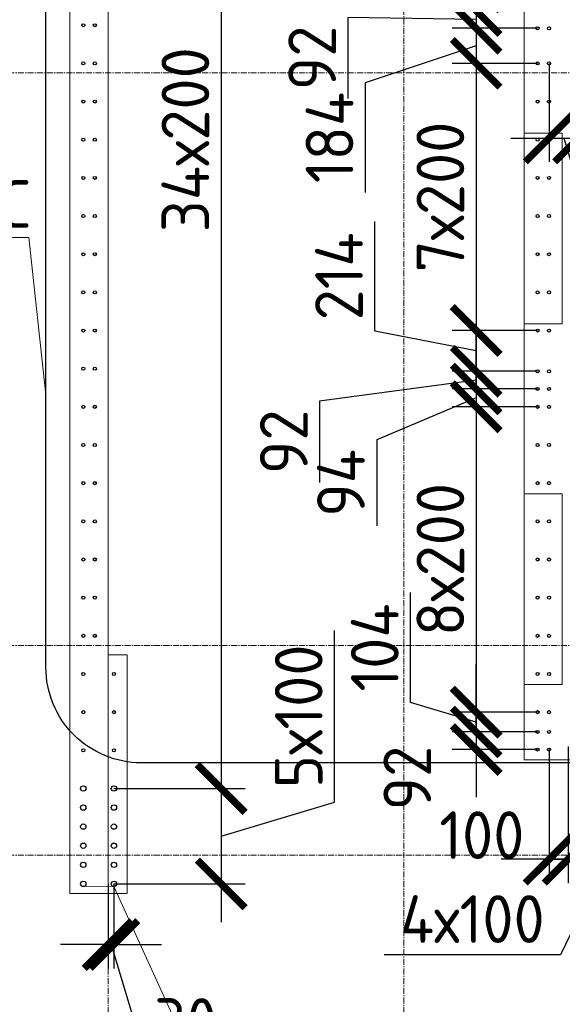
# Model space of a CAD drawing. Header units: millimetres. Extents: x -56135 to 1694203, y -446411 to -23139.
# Tile 228 of 256: x 980145 to 982988, y -118280 to -113120. Entities that reach past the tile are written whole.
import ezdxf
from ezdxf import colors
from ezdxf.entities.mleader import LeaderData, LeaderLine
from ezdxf.math import Vec2, Vec3

# ---------------------------------------------------------------- set-up
doc = ezdxf.new("R2010")
doc.units = ezdxf.units.MM
for name, pattern in [('01 Штриховая _4 мм_', [6, 3.5, -2.5]), ('______5', [1100, 800, -100, 100, -100]), ('HIDDEN2', [4.7625, 3.175, -1.5875]), ('осевая', [50.8, 31.75, -6.35, 6.35, -6.35])]:
    doc.linetypes.add(name, pattern=pattern)
for name, color, linetype, lineweight in [('1 Стены', 3, 'Continuous', 30), ('Оси', 40, '______5', 18), ('подоснова', 151, 'Continuous', 5), ('размер', 1, 'Continuous', 25), ('РАЗМЕРЫ', 1, 'Continuous', 9), ('СТЕНЫ', 3, 'Continuous', 30)]:
    doc.layers.add(name, color=color, linetype=linetype, lineweight=lineweight)
doc.styles.add('GOST-2.304_Type-B', font='GOST_Common.ttf')
doc.dimstyles.new('СПДС', dxfattribs={"dimscale": 100, "dimtxt": 2.5, "dimasz": 2.5, "dimexe": 1.25, "dimexo": 0, "dimtad": 1, "dimdec": 0, "dimtxsty": 'GOST-2.304_Type-B', "dimblk": 'ARCHTICK', "dimcen": 2.5, "dimdle": 2, "dimadec": 0, "dimazin": 2, "dimtfac": 0.75, "dimtdec": 0, "dimtmove": 1, "dimatfit": 3, "dimfxl": 1, "dimtolj": 1, "dimarcsym": 1})

# ---------------------------------------------------------------- blocks, each defined once
blk = doc.blocks.new('оси 2.2-2.3')
at = {"layer": 'Оси', "color": 16, "linetype": 'осевая', "lineweight": 0, "transparency": 33554687}
for p, q in [((494304.9, -104267.9), (494304.9, -134893.5)), ((495854.9, -104267.9), (495854.9, -134893.5)), ((468076.3, -113595.4), (524372.9, -113595.4)), ((468076.3, -116595.4), (524372.9, -116595.4)), ((468076.3, -117695.4), (524372.9, -117695.4))]:
    blk.add_line(p, q, dxfattribs=at)
blk = doc.blocks.new('стены тп')
at = {"layer": '1 Стены', "color": 252, "linetype": 'HIDDEN2', "lineweight": 0, "true_color": 0x939598}
for p, q in [((882440.6, -197675.6), (882440.6, -191475.6)), ((884620.3, -191475.6), (884620.3, -198025.6)), ((882240.6, -192645.6), (882240.6, -194475.6)), ((882240.6, -194475.6), (882240.6, -194595.6)), ((882240.6, -194595.6), (882240.6, -196125.6)), ((882240.6, -196125.6), (882240.6, -196245.6)), ((882240.6, -196245.6), (882240.6, -197625.6)), ((882240.6, -197625.6), (882240.6, -197675.6)), ((882240.6, -197675.6), (882240.6, -197745.6)), ((882523.6, -197675.6), (882440.6, -197675.6)), ((882540.4, -197675.6), (882523.6, -197675.6)), ((882540.4, -198925.6), (882540.4, -197675.6)), ((882240.6, -197745.6), (882240.6, -198925.6)), ((884620.3, -198025.6), (884620.3, -198225.6)), ((884620.3, -198225.6), (886790.6, -198225.6)), ((882240.6, -198925.6), (882540.4, -198925.6))]:
    blk.add_line(p, q, dxfattribs=at)
blk = doc.blocks.new('_None')
blk = doc.blocks.new('_ArchTick')
at = {"color": 0, "linetype": 'ByBlock', "const_width": 0.15}
blk.add_lwpolyline([(-0.5, -0.5), (0.5, 0.5)], dxfattribs=at)
blk = doc.blocks.new('*D494')
at = {"layer": 'DEFPOINTS', "color": 0, "transparency": 16777216}
for p in [(980588.1, -110349.2), (980638.4, -117149.2, -360), (981200.4, -117149.2)]:
    blk.add_point(p, dxfattribs=at)
at = {"layer": 'РАЗМЕРЫ', "color": 0, "lineweight": -2, "transparency": 16777216}
for p, q in [((981200.4, -110149.2), (981200.4, -117349.2)), ((980588.1, -110349.2), (981325.4, -110349.2)), ((980638.4, -117149.2), (981325.4, -117149.2))]:
    blk.add_line(p, q, dxfattribs=at)
at = {"layer": 'РАЗМЕРЫ', "color": 0, "lineweight": -2, "transparency": 16777216, "xscale": 250, "yscale": 250, "zscale": 250}
for p, rotation in [((981200.4, -110349.2), 90), ((981200.4, -117149.2), 270)]:
    blk.add_blockref('_ArchTick', p, dxfattribs=dict(at, rotation=rotation))
at = {"layer": 'РАЗМЕРЫ', "color": 0, "transparency": 16777216, "insert": (981012.9, -113749.2), "char_height": 250, "attachment_point": 5, "rotation": 90, "style": 'GOST-2.304_Type-B'}
blk.add_mtext('\\A1;34х200', dxfattribs=at)
blk = doc.blocks.new('*D495')
at = {"layer": 'DEFPOINTS', "color": 0, "transparency": 16777216}
for p in [(980638.4, -117149.2, -360), (980638.4, -117649.2, -360), (981200.4, -117649.2)]:
    blk.add_point(p, dxfattribs=at)
at = {"layer": 'РАЗМЕРЫ', "color": 0, "lineweight": -2, "transparency": 16777216}
for p, q in [((981794.2, -117221), (981794.2, -116321)), ((981200.4, -116949.2), (981200.4, -117849.2)), ((980638.4, -117149.2), (981325.4, -117149.2)), ((981200.4, -117399.2), (981794.2, -117221)), ((980638.4, -117649.2), (981325.4, -117649.2))]:
    blk.add_line(p, q, dxfattribs=at)
at = {"layer": 'РАЗМЕРЫ', "color": 0, "lineweight": -2, "transparency": 16777216, "xscale": 250, "yscale": 250, "zscale": 250}
for p, rotation in [((981200.4, -117149.2), 90), ((981200.4, -117649.2), 270)]:
    blk.add_blockref('_ArchTick', p, dxfattribs=dict(at, rotation=rotation))
at = {"layer": 'РАЗМЕРЫ', "color": 0, "transparency": 16777216, "insert": (981606.7, -116771), "char_height": 250, "attachment_point": 5, "rotation": 90, "style": 'GOST-2.304_Type-B'}
blk.add_mtext('\\A1;5х100', dxfattribs=at)
blk = doc.blocks.new('*D497')
at = {"layer": 'DEFPOINTS', "color": 0, "transparency": 16777216}
for p in [(982850.2, -110349.2, -360), (982536.5, -112949.2), (982858.2, -112949.2, -360)]:
    blk.add_point(p, dxfattribs=at)
at = {"layer": 'РАЗМЕРЫ', "color": 0, "lineweight": -2, "transparency": 16777216}
for p, q in [((982536.5, -110149.2), (982536.5, -113149.2)), ((982850.2, -110349.2), (982411.5, -110349.2)), ((982858.2, -112949.2), (982411.5, -112949.2))]:
    blk.add_line(p, q, dxfattribs=at)
at = {"layer": 'РАЗМЕРЫ', "color": 0, "lineweight": -2, "transparency": 16777216, "xscale": 250, "yscale": 250, "zscale": 250}
for p, rotation in [((982536.5, -110349.2), 90), ((982536.5, -112949.2), 270)]:
    blk.add_blockref('_ArchTick', p, dxfattribs=dict(at, rotation=rotation))
at = {"layer": 'РАЗМЕРЫ', "color": 0, "transparency": 16777216, "insert": (982349, -111649.2), "char_height": 250, "attachment_point": 5, "rotation": 90, "style": 'GOST-2.304_Type-B'}
blk.add_mtext('\\A1;13х20', dxfattribs=at)
blk = doc.blocks.new('*D498')
at = {"layer": 'DEFPOINTS', "color": 0, "transparency": 16777216}
for p in [(982858.2, -112949.2, -360), (982536.5, -113072.8), (982857.8, -113072.8, -360)]:
    blk.add_point(p, dxfattribs=at)
at = {"layer": 'РАЗМЕРЫ', "color": 0, "lineweight": -2, "transparency": 16777216}
for p, q in [((982192.8, -112907.9), (982192.8, -112332.9)), ((982536.5, -112949.2), (982536.5, -112699.2)), ((982536.5, -113011), (982192.8, -112907.9)), ((982858.2, -112949.2), (982411.5, -112949.2)), ((982536.5, -112949.2), (982536.5, -113072.8)), ((982536.5, -112949.2), (982536.5, -113072.8)), ((982857.8, -113072.8), (982411.5, -113072.8)), ((982536.5, -113072.8), (982536.5, -113322.8))]:
    blk.add_line(p, q, dxfattribs=at)
at = {"layer": 'РАЗМЕРЫ', "color": 0, "lineweight": -2, "transparency": 16777216, "xscale": 250, "yscale": 250, "zscale": 250}
for p, rotation in [((982536.5, -112949.2), 270), ((982536.5, -113072.8), 90)]:
    blk.add_blockref('_ArchTick', p, dxfattribs=dict(at, rotation=rotation))
at = {"layer": 'РАЗМЕРЫ', "color": 0, "transparency": 16777216, "insert": (982005.3, -112620.4), "char_height": 250, "attachment_point": 5, "rotation": 90, "style": 'GOST-2.304_Type-B'}
blk.add_mtext('\\A1;124', dxfattribs=at)
blk = doc.blocks.new('*D499')
at = {"layer": 'DEFPOINTS', "color": 0, "transparency": 16777216}
for p in [(982857.8, -113072.8, -360), (982536.5, -113165.2), (982857.8, -113165.2, -360)]:
    blk.add_point(p, dxfattribs=at)
at = {"layer": 'РАЗМЕРЫ', "color": 0, "lineweight": -2, "transparency": 16777216}
for p, q in [((982536.5, -113072.8), (982536.5, -112822.8)), ((982536.5, -113119), (981864.4, -113107.9)), ((981864.4, -113107.9), (981864.4, -113532.9)), ((982857.8, -113072.8), (982411.5, -113072.8)), ((982536.5, -113072.8), (982536.5, -113165.2)), ((982536.5, -113072.8), (982536.5, -113165.2)), ((982857.8, -113165.2), (982411.5, -113165.2)), ((982536.5, -113165.2), (982536.5, -113415.2))]:
    blk.add_line(p, q, dxfattribs=at)
at = {"layer": 'РАЗМЕРЫ', "color": 0, "lineweight": -2, "transparency": 16777216, "xscale": 250, "yscale": 250, "zscale": 250}
for p, rotation in [((982536.5, -113072.8), 270), ((982536.5, -113165.2), 90)]:
    blk.add_blockref('_ArchTick', p, dxfattribs=dict(at, rotation=rotation))
at = {"layer": 'РАЗМЕРЫ', "color": 0, "transparency": 16777216, "insert": (981676.9, -113320.4), "char_height": 250, "attachment_point": 5, "rotation": 90, "style": 'GOST-2.304_Type-B'}
blk.add_mtext('\\A1;92', dxfattribs=at)
blk = doc.blocks.new('*D500')
at = {"layer": 'DEFPOINTS', "color": 0, "transparency": 16777216}
for p in [(982857.8, -113165.2, -360), (982536.5, -113349.2), (982858.2, -113349.2, -360)]:
    blk.add_point(p, dxfattribs=at)
at = {"layer": 'РАЗМЕРЫ', "color": 0, "lineweight": -2, "transparency": 16777216}
for p, q in [((982536.5, -112965.2), (982536.5, -113549.2)), ((982857.8, -113165.2), (982411.5, -113165.2)), ((982536.5, -113257.2), (981955.7, -113450.2)), ((982858.2, -113349.2), (982411.5, -113349.2)), ((981955.7, -113450.2), (981955.7, -114025.2))]:
    blk.add_line(p, q, dxfattribs=at)
at = {"layer": 'РАЗМЕРЫ', "color": 0, "lineweight": -2, "transparency": 16777216, "xscale": 250, "yscale": 250, "zscale": 250}
for p, rotation in [((982536.5, -113165.2), 90), ((982536.5, -113349.2), 270)]:
    blk.add_blockref('_ArchTick', p, dxfattribs=dict(at, rotation=rotation))
at = {"layer": 'РАЗМЕРЫ', "color": 0, "transparency": 16777216, "insert": (981768.2, -113737.7), "char_height": 250, "attachment_point": 5, "rotation": 90, "style": 'GOST-2.304_Type-B'}
blk.add_mtext('\\A1;184', dxfattribs=at)
blk = doc.blocks.new('*D501')
at = {"layer": 'DEFPOINTS', "color": 0, "transparency": 16777216}
for p in [(982858.2, -113349.2, -360), (982536.5, -114749.2), (982858.2, -114749.2, -360)]:
    blk.add_point(p, dxfattribs=at)
at = {"layer": 'РАЗМЕРЫ', "color": 0, "lineweight": -2, "transparency": 16777216}
for p, q in [((982536.5, -113149.2), (982536.5, -114949.2)), ((982858.2, -113349.2), (982411.5, -113349.2)), ((982858.2, -114749.2), (982411.5, -114749.2))]:
    blk.add_line(p, q, dxfattribs=at)
at = {"layer": 'РАЗМЕРЫ', "color": 0, "lineweight": -2, "transparency": 16777216, "xscale": 250, "yscale": 250, "zscale": 250}
for p, rotation in [((982536.5, -113349.2), 90), ((982536.5, -114749.2), 270)]:
    blk.add_blockref('_ArchTick', p, dxfattribs=dict(at, rotation=rotation))
at = {"layer": 'РАЗМЕРЫ', "color": 0, "transparency": 16777216, "insert": (982349, -114049.2), "char_height": 250, "attachment_point": 5, "rotation": 90, "style": 'GOST-2.304_Type-B'}
blk.add_mtext('\\A1;7х200', dxfattribs=at)
blk = doc.blocks.new('*D502')
at = {"layer": 'DEFPOINTS', "color": 0, "transparency": 16777216}
for p in [(982858.2, -114749.2, -360), (982536.5, -114962.8), (982857.8, -114962.8, -360)]:
    blk.add_point(p, dxfattribs=at)
at = {"layer": 'РАЗМЕРЫ', "color": 0, "lineweight": -2, "transparency": 16777216}
for p, q in [((982005.3, -114752.9), (982005.3, -114177.9)), ((982536.5, -114549.2), (982536.5, -115162.8)), ((982536.5, -114856), (982005.3, -114752.9)), ((982858.2, -114749.2), (982411.5, -114749.2)), ((982857.8, -114962.8), (982411.5, -114962.8))]:
    blk.add_line(p, q, dxfattribs=at)
at = {"layer": 'РАЗМЕРЫ', "color": 0, "lineweight": -2, "transparency": 16777216, "xscale": 250, "yscale": 250, "zscale": 250}
for p, rotation in [((982536.5, -114749.2), 90), ((982536.5, -114962.8), 270)]:
    blk.add_blockref('_ArchTick', p, dxfattribs=dict(at, rotation=rotation))
at = {"layer": 'РАЗМЕРЫ', "color": 0, "transparency": 16777216, "insert": (981817.8, -114465.4), "char_height": 250, "attachment_point": 5, "rotation": 90, "style": 'GOST-2.304_Type-B'}
blk.add_mtext('\\A1;214', dxfattribs=at)
blk = doc.blocks.new('*D503')
at = {"layer": 'DEFPOINTS', "color": 0, "transparency": 16777216}
for p in [(982857.8, -114962.8, -360), (982536.5, -115055.2), (982857.8, -115055.2, -360)]:
    blk.add_point(p, dxfattribs=at)
at = {"layer": 'РАЗМЕРЫ', "color": 0, "lineweight": -2, "transparency": 16777216}
for p, q in [((982536.5, -114962.8), (982536.5, -114712.8)), ((982857.8, -114962.8), (982411.5, -114962.8)), ((982536.5, -114962.8), (982536.5, -115055.2)), ((982536.5, -114962.8), (982536.5, -115055.2)), ((982536.5, -115009), (981715.9, -115120)), ((982857.8, -115055.2), (982411.5, -115055.2)), ((982536.5, -115055.2), (982536.5, -115305.2)), ((981715.9, -115120), (981715.9, -115545))]:
    blk.add_line(p, q, dxfattribs=at)
at = {"layer": 'РАЗМЕРЫ', "color": 0, "lineweight": -2, "transparency": 16777216, "xscale": 250, "yscale": 250, "zscale": 250}
for p, rotation in [((982536.5, -114962.8), 270), ((982536.5, -115055.2), 90)]:
    blk.add_blockref('_ArchTick', p, dxfattribs=dict(at, rotation=rotation))
at = {"layer": 'РАЗМЕРЫ', "color": 0, "transparency": 16777216, "insert": (981528.4, -115332.5), "char_height": 250, "attachment_point": 5, "rotation": 90, "style": 'GOST-2.304_Type-B'}
blk.add_mtext('\\A1;92', dxfattribs=at)
blk = doc.blocks.new('*D504')
at = {"layer": 'DEFPOINTS', "color": 0, "transparency": 16777216}
for p in [(982857.8, -115055.2, -360), (982536.5, -115149.2), (982858.2, -115149.2, -360)]:
    blk.add_point(p, dxfattribs=at)
at = {"layer": 'РАЗМЕРЫ', "color": 0, "lineweight": -2, "transparency": 16777216}
for p, q in [((982536.5, -115055.2), (982536.5, -114805.2)), ((982857.8, -115055.2), (982411.5, -115055.2)), ((982536.5, -115055.2), (982536.5, -115149.2)), ((982536.5, -115055.2), (982536.5, -115149.2)), ((982536.5, -115102.2), (982015.4, -115322.8)), ((982858.2, -115149.2), (982411.5, -115149.2)), ((982536.5, -115149.2), (982536.5, -115399.2)), ((982015.4, -115322.8), (982015.4, -115772.8))]:
    blk.add_line(p, q, dxfattribs=at)
at = {"layer": 'РАЗМЕРЫ', "color": 0, "lineweight": -2, "transparency": 16777216, "xscale": 250, "yscale": 250, "zscale": 250}
for p, rotation in [((982536.5, -115055.2), 270), ((982536.5, -115149.2), 90)]:
    blk.add_blockref('_ArchTick', p, dxfattribs=dict(at, rotation=rotation))
at = {"layer": 'РАЗМЕРЫ', "color": 0, "transparency": 16777216, "insert": (981827.9, -115547.8), "char_height": 250, "attachment_point": 5, "rotation": 90, "style": 'GOST-2.304_Type-B'}
blk.add_mtext('\\A1;94', dxfattribs=at)
blk = doc.blocks.new('*D505')
at = {"layer": 'DEFPOINTS', "color": 0, "transparency": 16777216}
for p in [(982858.2, -115149.2, -360), (982536.5, -116749.2), (982858.2, -116749.2, -360)]:
    blk.add_point(p, dxfattribs=at)
at = {"layer": 'РАЗМЕРЫ', "color": 0, "lineweight": -2, "transparency": 16777216}
for p, q in [((982536.5, -114949.2), (982536.5, -116949.2)), ((982858.2, -115149.2), (982411.5, -115149.2)), ((982858.2, -116749.2), (982411.5, -116749.2))]:
    blk.add_line(p, q, dxfattribs=at)
at = {"layer": 'РАЗМЕРЫ', "color": 0, "lineweight": -2, "transparency": 16777216, "xscale": 250, "yscale": 250, "zscale": 250}
for p, rotation in [((982536.5, -115149.2), 90), ((982536.5, -116749.2), 270)]:
    blk.add_blockref('_ArchTick', p, dxfattribs=dict(at, rotation=rotation))
at = {"layer": 'РАЗМЕРЫ', "color": 0, "transparency": 16777216, "insert": (982349, -115949.2), "char_height": 250, "attachment_point": 5, "rotation": 90, "style": 'GOST-2.304_Type-B'}
blk.add_mtext('\\A1;8х200', dxfattribs=at)
blk = doc.blocks.new('*D506')
at = {"layer": 'DEFPOINTS', "color": 0, "transparency": 16777216}
for p in [(982858.2, -116749.2, -360), (982536.5, -116852.8), (982857.8, -116852.8, -360)]:
    blk.add_point(p, dxfattribs=at)
at = {"layer": 'РАЗМЕРЫ', "color": 0, "lineweight": -2, "transparency": 16777216}
for p, q in [((982192.8, -116697.9), (982192.8, -116122.9)), ((982536.5, -116749.2), (982536.5, -116499.2)), ((982536.5, -116801), (982192.8, -116697.9)), ((982858.2, -116749.2), (982411.5, -116749.2)), ((982536.5, -116749.2), (982536.5, -116852.8)), ((982536.5, -116749.2), (982536.5, -116852.8)), ((982857.8, -116852.8), (982411.5, -116852.8)), ((982536.5, -116852.8), (982536.5, -117102.8))]:
    blk.add_line(p, q, dxfattribs=at)
at = {"layer": 'РАЗМЕРЫ', "color": 0, "lineweight": -2, "transparency": 16777216, "xscale": 250, "yscale": 250, "zscale": 250}
for p, rotation in [((982536.5, -116749.2), 270), ((982536.5, -116852.8), 90)]:
    blk.add_blockref('_ArchTick', p, dxfattribs=dict(at, rotation=rotation))
at = {"layer": 'РАЗМЕРЫ', "color": 0, "transparency": 16777216, "insert": (982005.3, -116410.4), "char_height": 250, "attachment_point": 5, "rotation": 90, "style": 'GOST-2.304_Type-B'}
blk.add_mtext('\\A1;104', dxfattribs=at)
blk = doc.blocks.new('*D507')
at = {"layer": 'DEFPOINTS', "color": 0, "transparency": 16777216}
for p in [(982857.8, -116852.8, -360), (982536.5, -116945.2), (982857.8, -116945.2, -360)]:
    blk.add_point(p, dxfattribs=at)
at = {"layer": 'РАЗМЕРЫ', "color": 0, "lineweight": -2, "transparency": 16777216}
for p, q in [((982536.5, -116852.8), (982536.5, -116602.8)), ((982857.8, -116852.8), (982411.5, -116852.8)), ((982536.5, -116852.8), (982536.5, -116945.2)), ((982857.8, -116945.2), (982411.5, -116945.2)), ((982536.5, -116945.2), (982536.5, -117195.2))]:
    blk.add_line(p, q, dxfattribs=at)
at = {"layer": 'РАЗМЕРЫ', "color": 0, "lineweight": -2, "transparency": 16777216, "xscale": 250, "yscale": 250, "zscale": 250}
for p, rotation in [((982536.5, -116852.8), 270), ((982536.5, -116945.2), 90)]:
    blk.add_blockref('_ArchTick', p, dxfattribs=dict(at, rotation=rotation))
at = {"layer": 'РАЗМЕРЫ', "color": 0, "transparency": 16777216, "insert": (982175.6, -117094.8), "char_height": 250, "attachment_point": 5, "rotation": 90, "style": 'GOST-2.304_Type-B'}
blk.add_mtext('\\A1;92', dxfattribs=at)
blk = doc.blocks.new('*D508')
at = {"layer": 'DEFPOINTS', "color": 0, "transparency": 16777216}
for p in [(983073.2, -113149.2, -360), (982918.5, -113349.2, -360), (983073.2, -113740.2)]:
    blk.add_point(p, dxfattribs=at)
at = {"layer": 'РАЗМЕРЫ', "color": 0, "lineweight": -2, "transparency": 16777216}
for p, q in [((983073.2, -113149.2), (983073.2, -113865.2)), ((982918.5, -113349.2), (982918.5, -113865.2)), ((982718.5, -113740.2), (983273.2, -113740.2)), ((982995.8, -113740.2), (983174, -114333.9)), ((983174, -114333.9), (983724, -114333.9))]:
    blk.add_line(p, q, dxfattribs=at)
at = {"layer": 'РАЗМЕРЫ', "color": 0, "lineweight": -2, "transparency": 16777216, "xscale": 250, "yscale": 250, "zscale": 250, "rotation": 180}
blk.add_blockref('_ArchTick', (982918.5, -113740.2), dxfattribs=at)
at = {"layer": 'РАЗМЕРЫ', "color": 0, "lineweight": -2, "transparency": 16777216, "xscale": 250, "yscale": 250, "zscale": 250}
blk.add_blockref('_ArchTick', (983073.2, -113740.2), dxfattribs=at)
at = {"layer": 'РАЗМЕРЫ', "color": 0, "transparency": 16777216, "insert": (983449, -114146.4), "char_height": 250, "attachment_point": 5, "style": 'GOST-2.304_Type-B'}
blk.add_mtext('\\A1;155', dxfattribs=at)
blk = doc.blocks.new('*D509')
at = {"layer": 'DEFPOINTS', "color": 0, "transparency": 16777216}
for p in [(983073.2, -113149.2, -360), (984673.2, -113149.2, -360), (984673.2, -113740.2)]:
    blk.add_point(p, dxfattribs=at)
at = {"layer": 'РАЗМЕРЫ', "color": 0, "lineweight": -2, "transparency": 16777216}
for p, q in [((983073.2, -113149.2), (983073.2, -113865.2)), ((984673.2, -113149.2), (984673.2, -113865.2)), ((982873.2, -113740.2), (984873.2, -113740.2))]:
    blk.add_line(p, q, dxfattribs=at)
at = {"layer": 'РАЗМЕРЫ', "color": 0, "lineweight": -2, "transparency": 16777216, "xscale": 250, "yscale": 250, "zscale": 250, "rotation": 180}
blk.add_blockref('_ArchTick', (983073.2, -113740.2), dxfattribs=at)
at = {"layer": 'РАЗМЕРЫ', "color": 0, "lineweight": -2, "transparency": 16777216, "xscale": 250, "yscale": 250, "zscale": 250}
blk.add_blockref('_ArchTick', (984673.2, -113740.2), dxfattribs=at)
at = {"layer": 'РАЗМЕРЫ', "color": 0, "transparency": 16777216, "insert": (983873.2, -113552.7), "char_height": 250, "attachment_point": 5, "style": 'GOST-2.304_Type-B'}
blk.add_mtext('\\A1;8х200', dxfattribs=at)
blk = doc.blocks.new('*D312')
at = {"layer": 'DEFPOINTS', "color": 0, "transparency": 16777216}
for p in [(983018.2, -116929.2, -360), (982918.2, -116945.2, -360), (983018.2, -117520.2)]:
    blk.add_point(p, dxfattribs=at)
at = {"layer": 'РАЗМЕРЫ', "color": 0, "lineweight": -2, "transparency": 16777216}
for p, q in [((983018.2, -116929.2), (983018.2, -117645.2)), ((982918.2, -116945.2), (982918.2, -117645.2)), ((982918.2, -117520.2), (982668.2, -117520.2)), ((982918.2, -117520.2), (983018.2, -117520.2)), ((983018.2, -117520.2), (983268.2, -117520.2))]:
    blk.add_line(p, q, dxfattribs=at)
at = {"layer": 'РАЗМЕРЫ', "color": 0, "lineweight": -2, "transparency": 16777216, "xscale": 250, "yscale": 250, "zscale": 250}
blk.add_blockref('_ArchTick', (982918.2, -117520.2), dxfattribs=at)
at = {"layer": 'РАЗМЕРЫ', "color": 0, "lineweight": -2, "transparency": 16777216, "xscale": 250, "yscale": 250, "zscale": 250, "rotation": 180}
blk.add_blockref('_ArchTick', (983018.2, -117520.2), dxfattribs=at)
at = {"layer": 'РАЗМЕРЫ', "color": 0, "transparency": 16777216, "insert": (982566.2, -117393.8), "char_height": 250, "attachment_point": 5, "style": 'GOST-2.304_Type-B'}
blk.add_mtext('\\A1;100', dxfattribs=at)
blk = doc.blocks.new('*D308')
at = {"layer": 'DEFPOINTS', "color": 0, "transparency": 16777216}
for p in [(980608.2, -117649.2, -360), (980638.4, -117649.2), (980638.4, -117967.1)]:
    blk.add_point(p, dxfattribs=at)
at = {"layer": 'РАЗМЕРЫ', "color": 0, "lineweight": -2, "transparency": 16777216}
for p, q in [((980608.2, -117649.2), (980608.2, -118092.1)), ((980638.4, -117649.2), (980638.4, -118092.1)), ((980608.2, -117967.1), (980358.2, -117967.1)), ((980608.2, -117967.1), (980638.4, -117967.1)), ((980608.2, -117967.1), (980638.4, -117967.1)), ((980623.3, -117967.1), (980801.4, -118560.9)), ((980638.4, -117967.1), (980888.4, -117967.1)), ((980801.4, -118560.9), (981226.4, -118560.9))]:
    blk.add_line(p, q, dxfattribs=at)
at = {"layer": 'РАЗМЕРЫ', "color": 0, "lineweight": -2, "transparency": 16777216, "xscale": 250, "yscale": 250, "zscale": 250}
blk.add_blockref('_ArchTick', (980608.2, -117967.1), dxfattribs=at)
at = {"layer": 'РАЗМЕРЫ', "color": 0, "lineweight": -2, "transparency": 16777216, "xscale": 250, "yscale": 250, "zscale": 250, "rotation": 180}
blk.add_blockref('_ArchTick', (980638.4, -117967.1), dxfattribs=at)
at = {"layer": 'РАЗМЕРЫ', "color": 0, "transparency": 16777216, "insert": (981013.9, -118373.4), "char_height": 250, "attachment_point": 5, "style": 'GOST-2.304_Type-B'}
blk.add_mtext('\\A1;30', dxfattribs=at)
blk = doc.blocks.new('*D859')
at = {"layer": 'DEFPOINTS', "color": 0, "transparency": 16777216}
for p in [(983418.2, -116929.2, -200), (983018.2, -117181.1, 160), (983018.2, -117520.2)]:
    blk.add_point(p, dxfattribs=at)
at = {"layer": 'РАЗМЕРЫ', "color": 0, "lineweight": -2, "transparency": 16777216}
for p, q in [((983418.2, -116929.2), (983418.2, -117645.2)), ((983018.2, -117181.1), (983018.2, -117645.2)), ((983618.2, -117520.2), (982818.2, -117520.2)), ((983218.2, -117520.2), (982978.9, -118021.2)), ((982978.9, -118021.2), (982053.9, -118021.2))]:
    blk.add_line(p, q, dxfattribs=at)
at = {"layer": 'РАЗМЕРЫ', "color": 0, "lineweight": -2, "transparency": 16777216, "xscale": 250, "yscale": 250, "zscale": 250, "rotation": 180}
blk.add_blockref('_ArchTick', (983018.2, -117520.2), dxfattribs=at)
at = {"layer": 'РАЗМЕРЫ', "color": 0, "lineweight": -2, "transparency": 16777216, "xscale": 250, "yscale": 250, "zscale": 250}
blk.add_blockref('_ArchTick', (983418.2, -117520.2), dxfattribs=at)
at = {"layer": 'РАЗМЕРЫ', "color": 0, "transparency": 16777216, "insert": (982516.4, -117833.7), "char_height": 250, "attachment_point": 5, "style": 'GOST-2.304_Type-B'}
blk.add_mtext('\\A1;4х100', dxfattribs=at)
blk = doc.blocks.new('стены  тп')
at = {"layer": 'СТЕНЫ', "color": 251, "linetype": '01 Штриховая _4 мм_', "lineweight": 0, "true_color": 0x636466}
for p, q in [((562562.3, -326775.7, 3100), (562562.3, -320575.7, 3100)), ((564742, -320575.7, 3100), (564742, -327125.7, 3100)), ((562362.3, -321745.7, 3100), (562362.3, -323575.7, 3100)), ((562362.3, -323575.7, 3100), (562362.3, -323695.7, 3100)), ((562362.3, -323695.7, 3100), (562362.3, -325225.7, 3100)), ((562362.3, -325225.7, 3100), (562362.3, -325345.7, 3100)), ((562362.3, -325345.7, 3100), (562362.3, -326725.7, 3100)), ((562362.3, -326725.7, 3100), (562362.3, -326775.7, 3100)), ((562362.3, -326775.7, 3100), (562362.3, -326845.7, 3100)), ((562645.4, -326775.7, 3100), (562562.3, -326775.7, 3100)), ((562662.1, -326775.7, 3100), (562645.4, -326775.7, 3100)), ((562662.1, -328025.7, 3100), (562662.1, -326775.7, 3100)), ((562362.3, -326845.7, 3100), (562362.3, -328025.7, 3100)), ((564742, -327125.7, 3100), (564742, -327325.7, 3100)), ((564742, -327325.7, 3100), (566912.3, -327325.7, 3100)), ((562362.3, -328025.7, 3100), (562662.1, -328025.7, 3100))]:
    blk.add_line(p, q, dxfattribs=at)

msp = doc.modelspace()

# ---------------------------------------------------------------- linework, layer by layer
at = {"layer": '1 Стены', "color": 252, "lineweight": 0, "true_color": 0x939598}
for p, q in [((980408.2, -117699.2, -200), (980408.2, -110049.2, -200)), ((980608.2, -110299.2, -200), (980608.2, -117699.2, -200)), ((982788.2, -116999.2, -200), (982788.2, -110299.2, -200)), ((984958.2, -116999.2), (982788.2, -116999.2)), ((980407.9, -117699.1, 160), (980607.9, -117699.1, 160)), ((980408, -117699.1, -560), (980608, -117699.1, -560)), ((980608, -117699.1, -200), (980408, -117699.1, -200)), ((980608, -117699.1, -200), (980408, -117699.1, -200)), ((980608, -117699.1, -200), (980408, -117699.1, -200)), ((980608.2, -117699.2, -200), (980408, -117699.2, -200))]:
    msp.add_line(p, q, dxfattribs=at)
at = {"layer": '1 Стены', "color": 4, "lineweight": 0, "elevation": 160}
for points in [[(982987.8, -113714.2), (982787.8, -113714.2), (982787.8, -114714.2), (982987.8, -114714.2)], [(982987.8, -115604.6), (982787.8, -115604.6), (982787.8, -116604.6), (982987.8, -116604.6)]]:
    msp.add_lwpolyline(points, close=True, dxfattribs=at)
at = {"layer": 'размер', "lineweight": 30}
msp.add_lwpolyline([(980704.6, -104380.2), (987431.6, -104380.2, -0.264007), (987923.8, -104987.8), (988009.2, -116514.7, -0.414214), (987509.2, -117014.7), (980782.2, -117014.7, -0.414214), (980282.2, -116514.7), (980282.2, -104636.1, -0.178364)], format="xyb", close=True, dxfattribs=at)
at = {"layer": 'РАЗМЕРЫ', "color": 4, "linetype": 'Continuous', "lineweight": 30}
for centre in [(980478, -113149.2, 160), (980538.4, -113149.2, 160), (982857.8, -113165.2, -200), (982918.2, -113165.2, -200), (980478, -113349.2, 160), (980538.4, -113349.2, 160), (982858.2, -113349.2, -200), (982918.5, -113349.2, -200), (980478, -113549.2, 160), (980538.4, -113549.2, 160), (982858.2, -113549.2, -200), (982918.5, -113549.2, -200), (980478, -113749.2, 160), (980538.4, -113749.2, 160), (982858.2, -113749.2, -200), (982918.5, -113749.2, -200), (980478, -113949.2, 160), (980538.4, -113949.2, 160), (982858.2, -113949.2, -200), (982918.5, -113949.2, -200), (980478, -114149.2, 160), (980538.4, -114149.2, 160), (982858.2, -114149.2, -200), (982918.5, -114149.2, -200), (980478, -114349.2, 160), (980538.4, -114349.2, 160), (982858.2, -114349.2, -200), (982918.5, -114349.2, -200), (980478, -114549.2, 160), (980538.4, -114549.2, 160), (982858.2, -114549.2, -200), (982918.5, -114549.2, -200), (980478, -114749.2, 160), (980538.4, -114749.2, 160), (982858.2, -114749.2, -200), (982918.5, -114749.2, -200), (980478, -114949.2, 160), (980538.4, -114949.2, 160), (982857.8, -114962.8, -200), (982918.2, -114962.8, -200), (982857.8, -115055.2, -200), (982918.2, -115055.2, -200), (980478, -115149.2, 160), (980538.4, -115149.2, 160), (982858.2, -115149.2, -200), (982918.5, -115149.2, -200), (980478, -115349.2, 160), (980538.4, -115349.2, 160), (982858.2, -115349.2, -200), (982918.5, -115349.2, -200), (980478, -115549.2, 160), (980538.4, -115549.2, 160), (982858.2, -115549.2, -200), (982918.5, -115549.2, -200), (980478, -115749.2, 160), (980538.4, -115749.2, 160), (982858.2, -115749.2, -200), (982918.5, -115749.2, -200), (980478, -115949.2, 160), (980538.4, -115949.2, 160), (982858.2, -115949.2, -200), (982918.5, -115949.2, -200), (980478, -116149.2, 160), (980538.4, -116149.2, 160), (982858.2, -116149.2, -200), (982918.5, -116149.2, -200), (980478, -116349.2, 160), (980538.4, -116349.2, 160), (982858.2, -116349.2, -200), (982918.5, -116349.2, -200), (980478, -116549.2, 160), (980638.4, -116549.2, 160), (982858.2, -116549.2, -200), (982918.5, -116549.2, -200), (980478, -116749.2, 160), (980638.4, -116749.2, 160), (982858.2, -116749.2, -200), (982918.5, -116749.2, -200), (982857.8, -116852.8, -200), (982918.2, -116852.8, -200), (980478, -116949.2, 160), (980638.4, -116949.2, 160), (982857.8, -116945.2, -200), (982918.2, -116945.2, -200)]:
    msp.add_circle(centre, 8, dxfattribs=at)
at = {"layer": 'РАЗМЕРЫ', "color": 5, "linetype": 'Continuous', "lineweight": 30}
for centre in [(980478, -117149.2, -200), (980638.4, -117149.2, -200), (980478, -117249.2, -200), (980638.4, -117249.2, -200), (980478, -117349.2, -200), (980638.4, -117349.2, -200), (980478, -117449.2, -200), (980638.4, -117449.2, -200), (980478, -117549.2, -200), (980638.4, -117549.2, -200), (980478, -117649.2, -200), (980638.4, -117649.2, -200)]:
    msp.add_circle(centre, 14, dxfattribs=at)

# ---------------------------------------------------------------- block references
at = {"layer": 'РАЗМЕРЫ', "color": 1}
for name, p in [('оси 2.2-2.3', (486303.3, 196.2)), ('стены тп', (98167.6, 81226.5))]:
    msp.add_blockref(name, p, dxfattribs=at)
at = {"layer": 'РАЗМЕРЫ'}
msp.add_blockref('стены  тп', (418045.9, 210326.6, -3100), dxfattribs=at)

# ---------------------------------------------------------------- dimensions: what is measured, and where the dimension line sits
for base, p1, p2, text, picture, middle in [((981200.4, -117149.2, 160), (980588.1, -110349.2, 160), (980638.4, -117149.2, -200), '34х200', '*D494', (981012.9, -113749.2, 160)), ((981200.4, -117649.2, 160), (980638.4, -117149.2, -200), (980638.4, -117649.2, -200), '5х100', '*D495', (981606.7, -117158.5, 160))]:
    dim = msp.add_linear_dim(base=base, p1=p1, p2=p2, angle=90, text=text, dimstyle='СПДС', dxfattribs=at)
    dim.commit()
    dim.dimension.update_dxf_attribs({"geometry": picture, "text_midpoint": middle})
at = {"layer": 'РАЗМЕРЫ', "color": 4}
for base, p1, p2, text, picture, middle in [((982536.5, -112949.2, 160), (982850.2, -110349.2, -200), (982858.2, -112949.2, -200), '13х20', '*D497', (982349, -111649.2, 160)), ((982536.5, -114749.2, 160), (982858.2, -113349.2, -200), (982858.2, -114749.2, -200), '7х200', '*D501', (982349, -114049.2, 160)), ((982536.5, -116749.2, 160), (982858.2, -115149.2, -200), (982858.2, -116749.2, -200), '8х200', '*D505', (982349, -115949.2, 160))]:
    dim = msp.add_linear_dim(base=base, p1=p1, p2=p2, angle=90, text=text, dimstyle='СПДС', dxfattribs=at)
    dim.commit()
    dim.dimension.update_dxf_attribs({"geometry": picture, "text_midpoint": middle})
dim = msp.add_linear_dim(base=(982536.5, -113072.8, 160), p1=(982858.2, -112949.2, -200), p2=(982857.8, -113072.8, -200), angle=90, dimstyle='СПДС', dxfattribs=at)
dim.commit()
dim.dimension.update_dxf_attribs({"geometry": '*D498', "text_midpoint": (982005.3, -112845.4, 160)})
for base, p1, p2, picture, middle in [((982536.5, -113165.2, 160), (982857.8, -113072.8, -200), (982857.8, -113165.2, -200), '*D499', (981864.4, -113170.4, 160)), ((982536.5, -113349.2, 160), (982857.8, -113165.2, -200), (982858.2, -113349.2, -200), '*D500', (981955.7, -113512.7, 160)), ((982536.5, -114962.8, 160), (982858.2, -114749.2, -200), (982857.8, -114962.8, -200), '*D502', (982005.3, -114690.4, 160)), ((982536.5, -115055.2, 160), (982857.8, -114962.8, -200), (982857.8, -115055.2, -200), '*D503', (981715.9, -115182.5, 160)), ((982536.5, -115149.2, 160), (982857.8, -115055.2, -200), (982858.2, -115149.2, -200), '*D504', (982015.4, -115385.3, 160))]:
    dim = msp.add_linear_dim(base=base, p1=p1, p2=p2, angle=90, dimstyle='СПДС', dxfattribs=at)
    dim.commit()
    dim.dimension.update_dxf_attribs({"geometry": picture, "text_midpoint": middle, "dimtype": 160})
dim = msp.add_linear_dim(base=(983073.2, -113740.2, 160), p1=(982918.5, -113349.2, -200), p2=(983073.2, -113149.2, -200), dimstyle='СПДС', dxfattribs=at)
dim.commit()
dim.dimension.update_dxf_attribs({"geometry": '*D508', "text_midpoint": (983236.5, -114146.4, 160)})
dim = msp.add_linear_dim(base=(984673.2, -113740.2, 160), p1=(983073.2, -113149.2, -200), p2=(984673.2, -113149.2, -200), text='8х200', dimstyle='СПДС', dxfattribs=at)
dim.commit()
dim.dimension.update_dxf_attribs({"geometry": '*D509', "text_midpoint": (983873.2, -113552.7, 160)})
at = {"layer": 'РАЗМЕРЫ'}
dim = msp.add_linear_dim(base=(982536.5, -116852.8, 160), p1=(982858.2, -116749.2, -200), p2=(982857.8, -116852.8, -200), angle=90, dimstyle='СПДС', dxfattribs=at)
dim.commit()
dim.dimension.update_dxf_attribs({"geometry": '*D506', "text_midpoint": (982005.3, -116635.4, 160)})
dim = msp.add_linear_dim(base=(982536.5, -116945.2, 160), p1=(982857.8, -116852.8, -200), p2=(982857.8, -116945.2, -200), angle=90, dimstyle='СПДС', dxfattribs=at)
dim.commit()
dim.dimension.update_dxf_attribs({"geometry": '*D507', "text_midpoint": (982363.1, -117094.8, 160), "dimtype": 160})
at = {"layer": 'РАЗМЕРЫ', "color": 1}
dim = msp.add_linear_dim(base=(983018.2, -117520.2), p1=(983418.2, -116929.2, -200), p2=(983018.2, -117181.1, 160), text='4х100', dimstyle='СПДС', dxfattribs=at)
dim.commit()
dim.dimension.update_dxf_attribs({"geometry": '*D859', "text_midpoint": (982916.4, -118021.2), "dimtype": 160})
at = {"layer": 'РАЗМЕРЫ'}
dim = msp.add_linear_dim(base=(983018.2, -117520.2, 160), p1=(982918.2, -116945.2, -200), p2=(983018.2, -116929.2, -200), dimstyle='СПДС', dxfattribs=at)
dim.commit()
dim.dimension.update_dxf_attribs({"geometry": '*D312', "text_midpoint": (982566.2, -117581.3, 160), "dimtype": 160})
dim = msp.add_linear_dim(base=(980638.4, -117967.1, 160), p1=(980608.2, -117649.2, -200), p2=(980638.4, -117649.2, 160), dimstyle='СПДС', dxfattribs=at)
dim.commit()
dim.dimension.update_dxf_attribs({"geometry": '*D308', "text_midpoint": (980863.9, -118373.4, 160)})

# ---------------------------------------------------------------- leaders
at = {"layer": 'подоснова', "color": 4, "ltscale": 0.3}
ml = msp.add_multileader_mtext('Standard', dxfattribs=at)
ml.set_content('{\\C2;поз.1 %%C16 А500С }', color=4, style='GOST-2.304_Type-B')
ml.set_leader_properties(color=256, linetype='ByLayer', lineweight=15)
ml.set_arrow_properties(name='NONE')
ml.build(insert=Vec2(0, 0))
ml.multileader.update_dxf_attribs({"text_left_attachment_type": 6, "text_right_attachment_type": 6, "dogleg_length": 0.1, "arrow_head_size": 18})
ctx = ml.context
ctx.base_point, ctx.char_height, ctx.arrow_head_size, ctx.landing_gap_size, ctx.plane_origin = Vec3(977869.2, -114261.1), 250, 18, 20, Vec3(984774.5, -113266.6)
ctx.left_attachment, ctx.right_attachment, ctx.text_align_type = 6, 6, 1
notes = []
notes.append((ctx, [(0, (1, 1, 0), (980193, -114261.1), (-1, 0), 0.1, [(0, [(980282.2, -115086.6)], 0, [])])]))
ctx.mtext.insert, ctx.mtext.width, ctx.mtext.alignment, ctx.mtext.flow_direction = Vec3(979031.1, -113961.1), 4075.871, 2, 5
ml = msp.add_multileader_mtext('Standard', dxfattribs=at)
ml.set_content('{\\C2;поз.1 %%C16 А500С }', color=4, style='GOST-2.304_Type-B')
ml.set_leader_properties(color=256, linetype='ByLayer', lineweight=15)
ml.set_arrow_properties(name='NONE')
ml.build(insert=Vec2(0, 0))
ml.multileader.update_dxf_attribs({"text_left_attachment_type": 6, "text_right_attachment_type": 6, "dogleg_length": 0.1, "arrow_head_size": 18})
ctx = ml.context
ctx.base_point, ctx.char_height, ctx.arrow_head_size, ctx.landing_gap_size, ctx.plane_origin = Vec3(977869.3, -114261.1, 160), 250, 18, 20, Vec3(984774.6, -113266.6, 160)
ctx.left_attachment, ctx.right_attachment, ctx.text_align_type = 6, 6, 1
notes.append((ctx, [(0, (1, 1, 0), (980193.1, -114261.1, 160), (-1, 0), 0.1, [(0, [(980282.2, -115086.6, 160)], 0, [])])]))
ctx.mtext.insert, ctx.mtext.width, ctx.mtext.alignment, ctx.mtext.flow_direction = Vec3(979031.2, -113961.1, 160), 4075.871, 2, 5
ml = msp.add_multileader_mtext('Standard', dxfattribs=at)
ml.set_content('{\\C2;поз.4 %%C28 А500С }', color=4, style='GOST-2.304_Type-B')
ml.set_leader_properties(color=256, linetype='ByLayer', lineweight=15)
ml.set_arrow_properties(name='NONE')
ml.build(insert=Vec2(0, 0))
ml.multileader.update_dxf_attribs({"text_left_attachment_type": 6, "text_right_attachment_type": 6, "dogleg_length": 0.1, "arrow_head_size": 18})
ctx = ml.context
ctx.base_point, ctx.char_height, ctx.arrow_head_size, ctx.landing_gap_size, ctx.plane_origin = Vec3(981183.3, -118857, 160), 250, 18, 20, Vec3(985724.6, -118406.4, 160)
ctx.left_attachment, ctx.right_attachment, ctx.text_align_type = 6, 6, 1
notes.append((ctx, [(1, (1, 1, 0), (981183.2, -118857, 160), (1, 0), 0.1, [(1, [(980478, -117661.7, 160), (980638.4, -117663.2, 160)], 0, [])])]))
ctx.mtext.insert, ctx.mtext.width, ctx.mtext.alignment, ctx.mtext.flow_direction = Vec3(982407.7, -118557, 160), 4075.871, 2, 5
for ctx, leaders in notes:
    for number, flags, end, landing, length, lines in leaders:
        leader = LeaderData()
        leader.index, (leader.has_last_leader_line, leader.has_dogleg_vector, leader.attachment_direction) = number, flags
        leader.last_leader_point, leader.dogleg_vector, leader.dogleg_length = Vec3(end), Vec3(landing), length
        for number, points, colour, breaks in lines:
            line = LeaderLine()
            line.index, line.vertices, line.color, line.breaks = number, Vec3.list(points), colors.encode_raw_color(colour), breaks
            leader.lines.append(line)
        ctx.leaders.append(leader)

doc.saveas('drawing.dxf')
